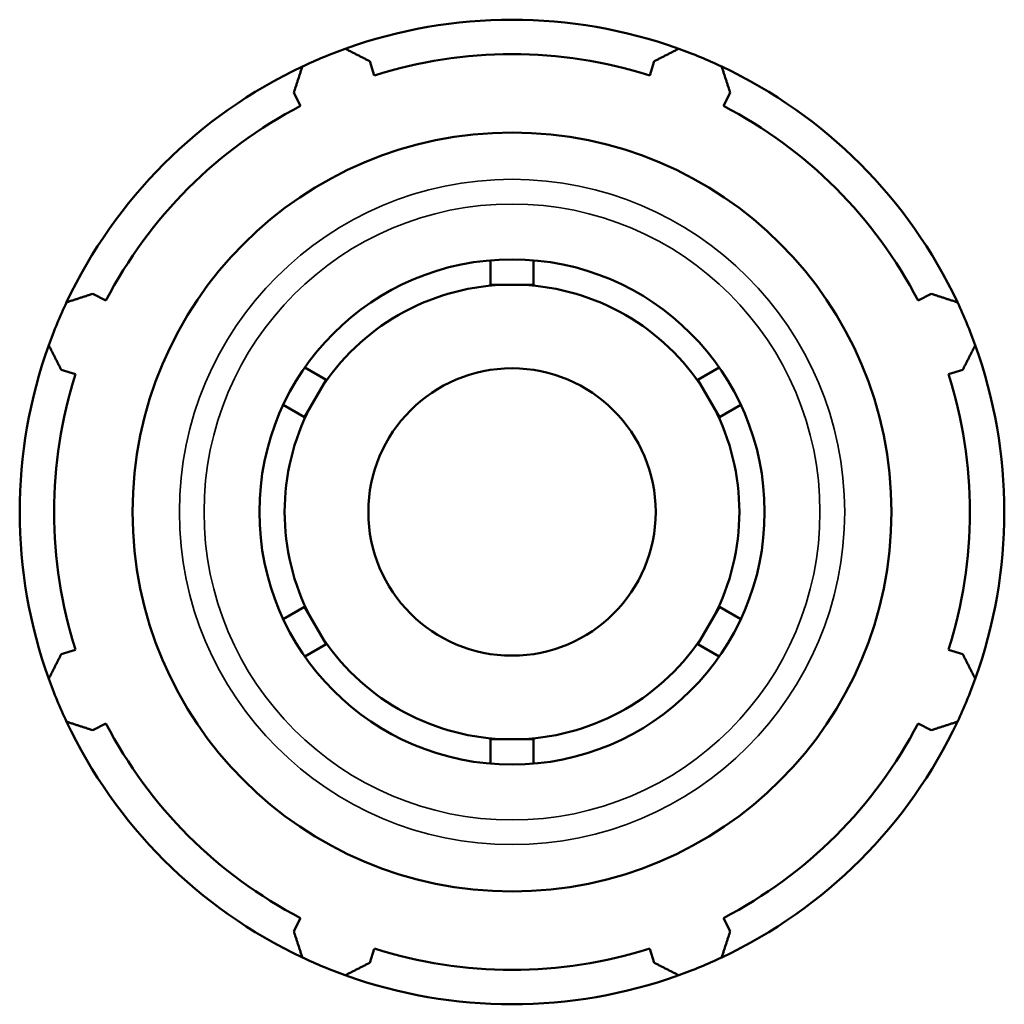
# Model space of a CAD drawing. Header units: inches. Extents: x -2.8 to 52.1, y -14.1 to 33.3.
# Tile 7 of 8: x 39.6 to 42.8, y 12 to 15.3. Entities that reach past the tile are written whole.
import ezdxf

# ---------------------------------------------------------------- set-up
doc = ezdxf.new("R2010")
doc.units = ezdxf.units.IN
doc.header["$MEASUREMENT"] = 0
doc.layers.add('Visible (ANSI)', color=7, linetype='Continuous', lineweight=50)
doc.layers.add('Visible Narrow (ANSI)', color=7, linetype='Continuous', lineweight=35)

msp = doc.modelspace()

# ---------------------------------------------------------------- linework, layer by layer
at = {"layer": 'Visible (ANSI)'}
for p, q in [((40.7732, 15.0684), (40.7586, 15.1146)), ((41.6911, 15.1146), (41.6765, 15.0684)), ((40.509, 15.0112), (40.5313, 14.9682)), ((41.9184, 14.9682), (41.9408, 15.0112)), ((41.1539, 14.3811), (41.1539, 14.4617)), ((41.2959, 14.4617), (41.2959, 14.3811)), ((41.2959, 14.3811), (41.1539, 14.3811)), ((39.8926, 14.3295), (39.8496, 14.3519)), ((42.6001, 14.3519), (42.5571, 14.3295)), ((39.7462, 14.1022), (39.7924, 14.0876)), ((40.5453, 14.1103), (40.6151, 14.07)), ((41.8347, 14.07), (41.9044, 14.1103)), ((42.6573, 14.0876), (42.7035, 14.1022)), ((40.6151, 14.07), (40.5441, 13.9471)), ((41.9057, 13.9471), (41.8347, 14.07)), ((40.5441, 13.9471), (40.4743, 13.9873)), ((41.9754, 13.9873), (41.9057, 13.9471)), ((40.4743, 13.2846), (40.5441, 13.3249)), ((40.5441, 13.3249), (40.6151, 13.2019)), ((41.8347, 13.2019), (41.9057, 13.3249)), ((41.9057, 13.3249), (41.9754, 13.2846)), ((39.7924, 13.1843), (39.7462, 13.1698)), ((40.6151, 13.2019), (40.5453, 13.1616)), ((41.9044, 13.1616), (41.8347, 13.2019)), ((42.7035, 13.1698), (42.6573, 13.1843)), ((39.8496, 12.9201), (39.8926, 12.9425)), ((42.5571, 12.9425), (42.6001, 12.9201)), ((41.1539, 12.8908), (41.2959, 12.8908)), ((41.1539, 12.8103), (41.1539, 12.8908)), ((41.2959, 12.8908), (41.2959, 12.8103)), ((40.5313, 12.3037), (40.509, 12.2608)), ((41.9408, 12.2608), (41.9184, 12.3037)), ((40.7586, 12.1573), (40.7732, 12.2035)), ((41.6765, 12.2035), (41.6911, 12.1573))]:
    msp.add_line(p, q, dxfattribs=at)
for radius in [1.2447, 0.8287, 0.4713]:
    msp.add_circle((41.2249, 13.636), radius, dxfattribs=at)
for radius, start, end in [(1.615, 70.208, 109.792), (1.615, 109.792, 115.208), (1.615, 64.792, 70.208), (1.5019, 72.5, 107.5), (1.615, 115.208, 154.792), (1.615, 25.208, 64.792), (1.5019, 117.5, 152.5), (1.5019, 27.5, 62.5), (0.7459, 92.5346, 147.4654), (0.7459, 32.5346, 87.4654), (1.615, 154.792, 160.208), (1.615, 19.792, 25.208), (1.615, 160.208, 199.792), (1.615, 340.208, 19.792), (1.5019, 162.5, 197.5), (1.5019, 342.5, 17.5), (0.7459, 152.5346, 207.4654), (0.7459, 332.5346, 27.4654), (0.7459, 212.5346, 267.4654), (0.7459, 272.5346, 327.4654), (1.615, 199.792, 205.208), (1.615, 334.792, 340.208), (1.615, 205.208, 244.792), (1.5019, 207.5, 242.5), (1.615, 295.208, 334.792), (1.5019, 297.5, 332.5), (1.5019, 252.5, 287.5), (1.615, 244.792, 250.208), (1.615, 289.792, 295.208), (1.615, 250.208, 289.792)]:
    msp.add_arc((41.2249, 13.636), radius, start, end, dxfattribs=at)
for points, weights in [([(40.678, 15.1556), (40.7191, 15.1347), (40.7586, 15.1146)], [1, 1.00307662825, 1.00534136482]), ([(41.6911, 15.1146), (41.7306, 15.1347), (41.7717, 15.1556)], [1.00534136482, 1.00307662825, 1]), ([(40.509, 15.0112), (40.5227, 15.0533), (40.537, 15.0972)], [1.00534136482, 1.00307662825, 1]), ([(41.9127, 15.0972), (41.927, 15.0533), (41.9408, 15.0112)], [1, 1.00307662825, 1.00534136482]), ([(39.7637, 14.3238), (39.8075, 14.3381), (39.8496, 14.3519)], [1, 1.00307662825, 1.00534136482]), ([(42.6001, 14.3519), (42.6422, 14.3381), (42.6861, 14.3238)], [1.00534136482, 1.00307662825, 1]), ([(39.7462, 14.1022), (39.7262, 14.1417), (39.7053, 14.1828)], [1.00534136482, 1.00307662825, 1]), ([(42.7445, 14.1828), (42.7236, 14.1417), (42.7035, 14.1022)], [1, 1.00307662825, 1.00534136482]), ([(39.7053, 13.0891), (39.7262, 13.1303), (39.7462, 13.1698)], [1, 1.00307662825, 1.00534136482]), ([(42.7035, 13.1698), (42.7236, 13.1303), (42.7445, 13.0891)], [1.00534136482, 1.00307662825, 1]), ([(39.8496, 12.9201), (39.8075, 12.9338), (39.7637, 12.9481)], [1.00534136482, 1.00307662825, 1]), ([(42.6861, 12.9481), (42.6422, 12.9338), (42.6001, 12.9201)], [1, 1.00307662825, 1.00534136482]), ([(40.537, 12.1748), (40.5227, 12.2186), (40.509, 12.2608)], [1, 1.00307662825, 1.00534136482]), ([(41.9408, 12.2608), (41.927, 12.2186), (41.9127, 12.1748)], [1.00534136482, 1.00307662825, 1]), ([(40.7586, 12.1573), (40.7191, 12.1373), (40.678, 12.1164)], [1.00534136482, 1.00307662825, 1]), ([(41.7717, 12.1164), (41.7306, 12.1373), (41.6911, 12.1573)], [1, 1.00307662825, 1.00534136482])]:
    msp.add_rational_spline(points, weights, degree=2, dxfattribs=at)
at = {"layer": 'Visible Narrow (ANSI)'}
for radius in [1.0913, 1.0103]:
    msp.add_circle((41.2249, 13.636), radius, dxfattribs=at)

doc.saveas('drawing.dxf')
